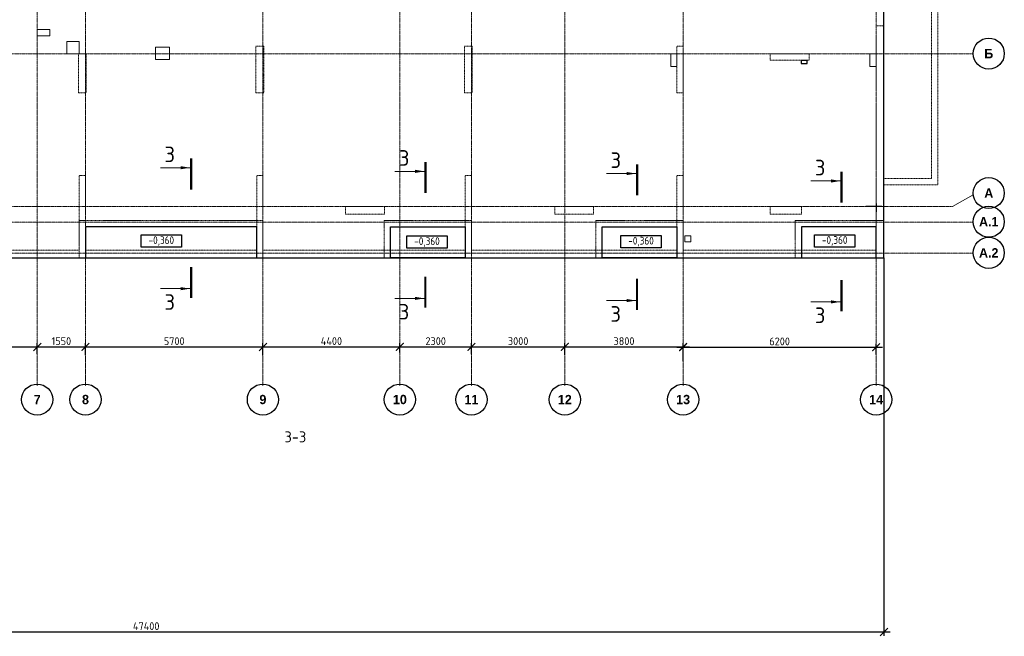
# Model space of a CAD drawing. Header units: millimetres. Extents: x 247266 to 730847, y -636031 to 10052.
# Tile 58 of 256: x 351777 to 383409, y -202961 to -183152. Entities that reach past the tile are written whole.
import ezdxf

# ---------------------------------------------------------------- set-up
doc = ezdxf.new("R2010")
doc.units = ezdxf.units.MM
for name, pattern in [('01 Штриховая _4 мм_', [6, 3.5, -2.5]), ('______5', [1100, 800, -100, 100, -100]), ('HIDDEN2', [4.7625, 3.175, -1.5875]), ('осевая', [50.8, 31.75, -6.35, 6.35, -6.35])]:
    doc.linetypes.add(name, pattern=pattern)
for name, color, linetype, lineweight in [('ВК__отв в полу 1-2 эт', 7, 'Continuous', 25), ('Оси', 7, '______5', 18), ('Перекрытие ж_бетон', 7, 'Continuous', 30), ('СТЕНЫ', 7, 'Continuous', 30), ('Текст_ общее', 7, 'Continuous', 25), ('Узлы', 7, 'Continuous', 0)]:
    doc.layers.add(name, color=color, linetype=linetype, lineweight=lineweight)
doc.layers.add('РАЗМЕРЫ', color=7, linetype='Continuous')
doc.styles.add('Century Gothic', font='GOTHIC.TTF')
doc.styles.add('GOST Common_1', font='GOST_Common.ttf', dxfattribs={"width": 0.9, "height": 250})
doc.styles.add('GOST-2.304_Type-B', font='GOST_Common.ttf')
doc.dimstyles.new('СПДС', dxfattribs={"dimscale": 100, "dimtxt": 2.5, "dimasz": 2.5, "dimexe": 1.25, "dimexo": 0, "dimtad": 1, "dimdec": 0, "dimtxsty": 'GOST-2.304_Type-B', "dimblk": 'ARCHTICK', "dimcen": 2.5, "dimdle": 2, "dimadec": 0, "dimazin": 2, "dimtfac": 0.75, "dimtdec": 0, "dimtmove": 1, "dimatfit": 3, "dimfxl": 1, "dimtolj": 1, "dimarcsym": 1})

# ---------------------------------------------------------------- blocks, each defined once
blk = doc.blocks.new('NSY101')
at = {"color": 0, "linetype": 'ByBlock', "lineweight": -2}
blk.add_circle((0, 0), 50, dxfattribs=at)
blk = doc.blocks.new('_ArchTick')
at = {"color": 0, "linetype": 'ByBlock', "const_width": 0.15}
blk.add_lwpolyline([(-0.5, -0.5), (0.5, 0.5)], dxfattribs=at)
blk = doc.blocks.new('*D2166')
at = {"layer": 'DEFPOINTS', "color": 0, "transparency": 16777216}
for p in [(543092, -230031), (543092, -230248), (540042, -230327)]:
    blk.add_point(p, dxfattribs=at)
at = {"layer": 'РАЗМЕРЫ', "color": 0, "lineweight": -2, "transparency": 16777216}
for p, q in [((540042, -230327), (540042, -229906)), ((543092, -230248), (543092, -229906)), ((539842, -230031), (543292, -230031))]:
    blk.add_line(p, q, dxfattribs=at)
at = {"layer": 'РАЗМЕРЫ', "color": 0, "lineweight": -2, "transparency": 16777216, "xscale": 250, "yscale": 250, "zscale": 250, "rotation": 180}
blk.add_blockref('_ArchTick', (540042, -230031), dxfattribs=at)
at = {"layer": 'РАЗМЕРЫ', "color": 0, "lineweight": -2, "transparency": 16777216, "xscale": 250, "yscale": 250, "zscale": 250}
blk.add_blockref('_ArchTick', (543092, -230031), dxfattribs=at)
at = {"layer": 'РАЗМЕРЫ', "color": 0, "transparency": 16777216, "insert": (541567, -229843), "char_height": 250, "attachment_point": 5, "style": 'GOST-2.304_Type-B'}
blk.add_mtext('\\A1;3050', dxfattribs=at)
blk = doc.blocks.new('*D2167')
at = {"layer": 'DEFPOINTS', "color": 0, "transparency": 16777216}
for p in [(543092, -230248), (544642, -230031), (544642, -230292)]:
    blk.add_point(p, dxfattribs=at)
at = {"layer": 'РАЗМЕРЫ', "color": 0, "lineweight": -2, "transparency": 16777216}
for p, q in [((543092, -230248), (543092, -229906)), ((544642, -230292), (544642, -229906)), ((542892, -230031), (544842, -230031))]:
    blk.add_line(p, q, dxfattribs=at)
at = {"layer": 'РАЗМЕРЫ', "color": 0, "lineweight": -2, "transparency": 16777216, "xscale": 250, "yscale": 250, "zscale": 250, "rotation": 180}
blk.add_blockref('_ArchTick', (543092, -230031), dxfattribs=at)
at = {"layer": 'РАЗМЕРЫ', "color": 0, "lineweight": -2, "transparency": 16777216, "xscale": 250, "yscale": 250, "zscale": 250}
blk.add_blockref('_ArchTick', (544642, -230031), dxfattribs=at)
at = {"layer": 'РАЗМЕРЫ', "color": 0, "transparency": 16777216, "insert": (543867, -229843), "char_height": 250, "attachment_point": 5, "style": 'GOST-2.304_Type-B'}
blk.add_mtext('\\A1;1550', dxfattribs=at)
blk = doc.blocks.new('*D2168')
at = {"layer": 'DEFPOINTS', "color": 0, "transparency": 16777216}
for p in [(550342, -230031), (544642, -230292), (550342, -230310)]:
    blk.add_point(p, dxfattribs=at)
at = {"layer": 'РАЗМЕРЫ', "color": 0, "lineweight": -2, "transparency": 16777216}
for p, q in [((544642, -230292), (544642, -229906)), ((550342, -230310), (550342, -229906)), ((544442, -230031), (550542, -230031))]:
    blk.add_line(p, q, dxfattribs=at)
at = {"layer": 'РАЗМЕРЫ', "color": 0, "lineweight": -2, "transparency": 16777216, "xscale": 250, "yscale": 250, "zscale": 250, "rotation": 180}
blk.add_blockref('_ArchTick', (544642, -230031), dxfattribs=at)
at = {"layer": 'РАЗМЕРЫ', "color": 0, "lineweight": -2, "transparency": 16777216, "xscale": 250, "yscale": 250, "zscale": 250}
blk.add_blockref('_ArchTick', (550342, -230031), dxfattribs=at)
at = {"layer": 'РАЗМЕРЫ', "color": 0, "transparency": 16777216, "insert": (547492, -229844), "char_height": 250, "attachment_point": 5, "style": 'GOST-2.304_Type-B'}
blk.add_mtext('\\A1;5700', dxfattribs=at)
blk = doc.blocks.new('*D2169')
at = {"layer": 'DEFPOINTS', "color": 0, "transparency": 16777216}
for p in [(554742, -230030), (554742, -230213), (550342, -230310)]:
    blk.add_point(p, dxfattribs=at)
at = {"layer": 'РАЗМЕРЫ', "color": 0, "lineweight": -2, "transparency": 16777216}
for p, q in [((550342, -230310), (550342, -229905)), ((554742, -230213), (554742, -229905)), ((550142, -230030), (554942, -230030))]:
    blk.add_line(p, q, dxfattribs=at)
at = {"layer": 'РАЗМЕРЫ', "color": 0, "lineweight": -2, "transparency": 16777216, "xscale": 250, "yscale": 250, "zscale": 250, "rotation": 180}
blk.add_blockref('_ArchTick', (550342, -230030), dxfattribs=at)
at = {"layer": 'РАЗМЕРЫ', "color": 0, "lineweight": -2, "transparency": 16777216, "xscale": 250, "yscale": 250, "zscale": 250}
blk.add_blockref('_ArchTick', (554742, -230030), dxfattribs=at)
at = {"layer": 'РАЗМЕРЫ', "color": 0, "transparency": 16777216, "insert": (552542, -229843), "char_height": 250, "attachment_point": 5, "style": 'GOST-2.304_Type-B'}
blk.add_mtext('\\A1;4400', dxfattribs=at)
blk = doc.blocks.new('*D2170')
at = {"layer": 'DEFPOINTS', "color": 0, "transparency": 16777216}
for p in [(554742, -230213), (557042, -230030), (557042, -230266)]:
    blk.add_point(p, dxfattribs=at)
at = {"layer": 'РАЗМЕРЫ', "color": 0, "lineweight": -2, "transparency": 16777216}
for p, q in [((554742, -230213), (554742, -229905)), ((557042, -230266), (557042, -229905)), ((554542, -230030), (557242, -230030))]:
    blk.add_line(p, q, dxfattribs=at)
at = {"layer": 'РАЗМЕРЫ', "color": 0, "lineweight": -2, "transparency": 16777216, "xscale": 250, "yscale": 250, "zscale": 250, "rotation": 180}
blk.add_blockref('_ArchTick', (554742, -230030), dxfattribs=at)
at = {"layer": 'РАЗМЕРЫ', "color": 0, "lineweight": -2, "transparency": 16777216, "xscale": 250, "yscale": 250, "zscale": 250}
blk.add_blockref('_ArchTick', (557042, -230030), dxfattribs=at)
at = {"layer": 'РАЗМЕРЫ', "color": 0, "transparency": 16777216, "insert": (555892, -229843), "char_height": 250, "attachment_point": 5, "style": 'GOST-2.304_Type-B'}
blk.add_mtext('\\A1;2300', dxfattribs=at)
blk = doc.blocks.new('*D2171')
at = {"layer": 'DEFPOINTS', "color": 0, "transparency": 16777216}
for p in [(557042, -230266), (560042, -230031), (560042, -230283)]:
    blk.add_point(p, dxfattribs=at)
at = {"layer": 'РАЗМЕРЫ', "color": 0, "lineweight": -2, "transparency": 16777216}
for p, q in [((557042, -230266), (557042, -229906)), ((560042, -230283), (560042, -229906)), ((556842, -230031), (560242, -230031))]:
    blk.add_line(p, q, dxfattribs=at)
at = {"layer": 'РАЗМЕРЫ', "color": 0, "lineweight": -2, "transparency": 16777216, "xscale": 250, "yscale": 250, "zscale": 250, "rotation": 180}
blk.add_blockref('_ArchTick', (557042, -230031), dxfattribs=at)
at = {"layer": 'РАЗМЕРЫ', "color": 0, "lineweight": -2, "transparency": 16777216, "xscale": 250, "yscale": 250, "zscale": 250}
blk.add_blockref('_ArchTick', (560042, -230031), dxfattribs=at)
at = {"layer": 'РАЗМЕРЫ', "color": 0, "transparency": 16777216, "insert": (558542, -229843), "char_height": 250, "attachment_point": 5, "style": 'GOST-2.304_Type-B'}
blk.add_mtext('\\A1;3000', dxfattribs=at)
blk = doc.blocks.new('*D2172')
at = {"layer": 'DEFPOINTS', "color": 0, "transparency": 16777216}
for p in [(563842, -230031), (560042, -230283), (563842, -230489)]:
    blk.add_point(p, dxfattribs=at)
at = {"layer": 'РАЗМЕРЫ', "color": 0, "lineweight": -2, "transparency": 16777216}
for p, q in [((560042, -230283), (560042, -229906)), ((563842, -230489), (563842, -229906)), ((559842, -230031), (564042, -230031))]:
    blk.add_line(p, q, dxfattribs=at)
at = {"layer": 'РАЗМЕРЫ', "color": 0, "lineweight": -2, "transparency": 16777216, "xscale": 250, "yscale": 250, "zscale": 250, "rotation": 180}
blk.add_blockref('_ArchTick', (560042, -230031), dxfattribs=at)
at = {"layer": 'РАЗМЕРЫ', "color": 0, "lineweight": -2, "transparency": 16777216, "xscale": 250, "yscale": 250, "zscale": 250}
blk.add_blockref('_ArchTick', (563842, -230031), dxfattribs=at)
at = {"layer": 'РАЗМЕРЫ', "color": 0, "transparency": 16777216, "insert": (561942, -229844), "char_height": 250, "attachment_point": 5, "style": 'GOST-2.304_Type-B'}
blk.add_mtext('\\A1;3800', dxfattribs=at)
blk = doc.blocks.new('*D2157')
at = {"layer": 'DEFPOINTS', "color": 0, "transparency": 16777216}
for p in [(570042, -230040), (570042, -230268), (563842, -230489)]:
    blk.add_point(p, dxfattribs=at)
at = {"layer": 'РАЗМЕРЫ', "color": 0, "lineweight": -2, "transparency": 16777216}
for p, q in [((563842, -230489), (563842, -229915)), ((570042, -230268), (570042, -229915)), ((563642, -230040), (570242, -230040))]:
    blk.add_line(p, q, dxfattribs=at)
at = {"layer": 'РАЗМЕРЫ', "color": 0, "lineweight": -2, "transparency": 16777216, "xscale": 250, "yscale": 250, "zscale": 250, "rotation": 180}
blk.add_blockref('_ArchTick', (563842, -230040), dxfattribs=at)
at = {"layer": 'РАЗМЕРЫ', "color": 0, "lineweight": -2, "transparency": 16777216, "xscale": 250, "yscale": 250, "zscale": 250}
blk.add_blockref('_ArchTick', (570042, -230040), dxfattribs=at)
at = {"layer": 'РАЗМЕРЫ', "color": 0, "transparency": 16777216, "insert": (566942, -229852), "char_height": 250, "attachment_point": 5, "style": 'GOST-2.304_Type-B'}
blk.add_mtext('\\A1;6200', dxfattribs=at)
blk = doc.blocks.new('стены  тп')
at = {"layer": 'СТЕНЫ', "color": 251, "linetype": '01 Штриховая _4 мм_', "lineweight": 0, "true_color": 0x636466}
for p, q in [((591292, -328026, 3100), (591292, -336126, 3100)), ((591492, -336326, 3100), (591492, -328026, 3100)), ((589512, -331226, 3100), (589512, -338426, 3100)), ((589512, -331226, 3100), (589762, -331226, 3100)), ((589762, -336626, 3100), (589762, -331226, 3100)), ((564137, -332126, 3100), (563887, -332126, 3100)), ((563887, -332126, 3100), (563887, -332246, 3100)), ((564137, -332306, 3100), (564137, -332126, 3100)), ((569837, -331876, 3100), (569587, -331876, 3100)), ((569587, -331876, 3100), (569587, -332306, 3100)), ((569837, -331996, 3100), (569837, -331876, 3100)), ((569837, -333376, 3100), (569837, -331996, 3100)), ((576537, -331876, 3100), (576287, -331876, 3100)), ((576287, -331876, 3100), (576287, -331876, 3100)), ((576287, -331876, 3100), (576287, -331996, 3100)), ((576287, -331996, 3100), (576287, -333376, 3100)), ((576537, -331996, 3100), (576537, -331876, 3100)), ((576537, -333376, 3100), (576537, -331996, 3100)), ((583112, -331876, 3100), (583112, -331996, 3100)), ((583192, -331876, 3100), (583112, -331876, 3100)), ((583112, -331996, 3100), (583112, -333376, 3100)), ((583312, -331876, 3100), (583192, -331876, 3100)), ((583312, -333376, 3100), (583312, -331876, 3100)), ((587362, -332126, 3100), (586112, -332126, 3100)), ((586112, -332126, 3100), (586112, -332326, 3100)), ((587362, -332326, 3100), (587362, -332126, 3100)), ((563887, -332246, 3100), (563887, -333376, 3100)), ((564137, -332426, 3100), (564137, -332306, 3100)), ((564137, -333376, 3100), (564137, -332426, 3100)), ((569587, -332306, 3100), (569587, -332426, 3100)), ((569587, -332426, 3100), (569587, -333376, 3100)), ((586112, -332326, 3100), (587362, -332326, 3100)), ((563887, -333376, 3100), (564112, -333376, 3100)), ((564112, -333376, 3100), (564137, -333376, 3100)), ((569587, -333376, 3100), (569812, -333376, 3100)), ((569812, -333376, 3100), (569837, -333376, 3100)), ((576287, -333376, 3100), (576512, -333376, 3100)), ((576512, -333376, 3100), (576537, -333376, 3100)), ((583112, -333376, 3100), (583192, -333376, 3100)), ((583192, -333376, 3100), (583312, -333376, 3100)), ((583312, -333376, 3100), (583312, -333376, 3100)), ((564112, -336026, 3100), (563912, -336026, 3100)), ((563912, -336026, 3100), (563912, -336146, 3100)), ((563912, -336146, 3100), (563912, -338426, 3100)), ((564112, -336146, 3100), (564112, -336026, 3100)), ((564112, -338426, 3100), (564112, -336146, 3100)), ((569692, -336026, 3100), (569612, -336026, 3100)), ((569612, -336026, 3100), (569612, -336146, 3100)), ((569612, -336146, 3100), (569612, -338426, 3100)), ((569812, -336026, 3100), (569692, -336026, 3100)), ((569812, -338426, 3100), (569812, -336026, 3100)), ((576512, -336026, 3100), (576312, -336026, 3100)), ((576312, -336026, 3100), (576312, -336146, 3100)), ((576312, -336146, 3100), (576312, -338426, 3100)), ((576512, -336146, 3100), (576512, -336026, 3100)), ((576512, -338426, 3100), (576512, -336146, 3100)), ((583192, -336026, 3100), (583112, -336026, 3100)), ((583112, -336026, 3100), (583112, -336146, 3100)), ((583112, -336146, 3100), (583112, -338426, 3100)), ((583312, -336026, 3100), (583192, -336026, 3100)), ((583312, -338426, 3100), (583312, -336026, 3100)), ((591292, -336126, 3100), (589762, -336126, 3100)), ((589762, -336326, 3100), (591492, -336326, 3100)), ((589762, -338676, 3100), (589762, -336626, 3100)), ((572713, -337026, 3100), (572463, -337026, 3100)), ((572463, -337026, 3100), (572463, -337276, 3100)), ((572833, -337026, 3100), (572713, -337026, 3100)), ((573713, -337026, 3100), (572833, -337026, 3100)), ((573713, -337276, 3100), (573713, -337026, 3100)), ((579312, -337026, 3100), (579187, -337026, 3100)), ((579187, -337026, 3100), (579187, -337276, 3100)), ((580192, -337026, 3100), (579312, -337026, 3100)), ((580312, -337026, 3100), (580192, -337026, 3100)), ((580437, -337026, 3100), (580312, -337026, 3100)), ((580437, -337276, 3100), (580437, -337026, 3100)), ((587112, -337026, 3100), (586112, -337026, 3100)), ((586112, -337026, 3100), (586112, -337276, 3100)), ((587112, -337276, 3100), (587112, -337026, 3100)), ((572463, -337276, 3100), (572713, -337276, 3100)), ((572713, -337276, 3100), (573543, -337276, 3100)), ((573543, -337276, 3100), (573663, -337276, 3100)), ((573663, -337276, 3100), (573713, -337276, 3100)), ((579187, -337276, 3100), (579312, -337276, 3100)), ((579312, -337276, 3100), (580192, -337276, 3100)), ((580192, -337276, 3100), (580312, -337276, 3100)), ((580312, -337276, 3100), (580437, -337276, 3100)), ((586112, -337276, 3100), (587112, -337276, 3100)), ((562432, -338426, 3100), (561032, -338426, 3100)), ((562552, -338426, 3100), (562432, -338426, 3100)), ((563912, -338426, 3100), (562552, -338426, 3100)), ((565812, -338426, 3100), (564112, -338426, 3100)), ((565932, -338426, 3100), (565812, -338426, 3100)), ((567632, -338426, 3100), (565932, -338426, 3100)), ((567752, -338426, 3100), (567632, -338426, 3100)), ((569612, -338426, 3100), (567752, -338426, 3100)), ((573542, -338426, 3100), (569812, -338426, 3100)), ((573662, -338426, 3100), (573542, -338426, 3100)), ((576312, -338426, 3100), (573662, -338426, 3100)), ((578212, -338426, 3100), (576512, -338426, 3100)), ((578332, -338426, 3100), (578212, -338426, 3100)), ((580192, -338426, 3100), (578332, -338426, 3100)), ((580312, -338426, 3100), (580192, -338426, 3100)), ((583112, -338426, 3100), (580312, -338426, 3100)), ((587602, -338426, 3100), (583312, -338426, 3100)), ((587852, -338426, 3100), (587602, -338426, 3100)), ((589512, -338426, 3100), (587852, -338426, 3100)), ((561812, -338676, 3100), (562062, -338676, 3100)), ((562062, -338676, 3100), (563912, -338676, 3100)), ((563912, -338676, 3100), (564162, -338676, 3100)), ((564162, -338676, 3100), (589512, -338676, 3100)), ((589512, -338676, 3100), (589762, -338676, 3100))]:
    blk.add_line(p, q, dxfattribs=at)
blk = doc.blocks.new('отверстия новые')
at = {"layer": 'ВК__отв в полу 1-2 эт', "color": 5, "lineweight": 0}
for points in [[(695644, -406260), (695644, -406460), (695244, -406460), (695244, -406260)], [(695644, -406260), (695644, -406460), (695244, -406460), (695244, -406260)], [(696594, -407040), (696194, -407040), (696194, -406640), (696594, -406640)], [(696594, -407040), (696194, -407040), (696194, -406640), (696594, -406640)], [(699044, -407220), (699044, -406820), (699494, -406820), (699494, -407220)], [(699044, -407220), (699044, -406820), (699494, -406820), (699494, -407220)]]:
    blk.add_lwpolyline(points, close=True, dxfattribs=at)
at = {"layer": 'ВК__отв в полу 1-2 эт', "color": 5, "lineweight": 0, "ltscale": 100}
for points in [[(715794, -407040), (715794, -407440), (715594, -407440), (715594, -407040)], [(715794, -407040), (715794, -407040), (715594, -407040), (715594, -407040)], [(715794, -407040), (715794, -407440), (715594, -407440), (715594, -407040)], [(715794, -407040), (715794, -407040), (715594, -407040), (715594, -407040)], [(722194, -407040), (722194, -407440), (721994, -407440), (721994, -407040)], [(722194, -407040), (722194, -407040), (721994, -407040), (721994, -407040)], [(722194, -407040), (722194, -407440), (721994, -407440), (721994, -407040)], [(722194, -407040), (722194, -407040), (721994, -407040), (721994, -407040)], [(716244, -412879), (716244, -413079), (716044, -413079), (716044, -412879)], [(716244, -412879), (716244, -413079), (716044, -413079), (716044, -412879)]]:
    blk.add_lwpolyline(points, close=True, dxfattribs=at)
blk = doc.blocks.new('отвестия ов')
at = {"color": 3, "lineweight": 0}
for points in [[(4395823, -1457163), (4396023, -1457163), (4396023, -1457263), (4395823, -1457263)], [(4396023, -1457163), (4396023, -1457263), (4395823, -1457263), (4395823, -1457163)]]:
    blk.add_lwpolyline(points, close=True, dxfattribs=at)
blk = doc.blocks.new('*D2216')
at = {"layer": 'DEFPOINTS', "color": 0, "ltscale": 100}
for p in [(332141, -190802), (379541, -190802), (379541, -202822)]:
    blk.add_point(p, dxfattribs=at)
at = {"layer": 'РАЗМЕРЫ', "color": 0, "lineweight": -2}
for p, q in [((332141, -190802), (332141, -202947)), ((379541, -190802), (379541, -202947)), ((331941, -202822), (379741, -202822))]:
    blk.add_line(p, q, dxfattribs=at)
at = {"layer": 'РАЗМЕРЫ', "color": 0, "lineweight": -2, "ltscale": 100, "xscale": 250, "yscale": 250, "zscale": 250, "rotation": 180}
blk.add_blockref('_ArchTick', (332141, -202822), dxfattribs=at)
at = {"layer": 'РАЗМЕРЫ', "color": 0, "lineweight": -2, "ltscale": 100, "xscale": 250, "yscale": 250, "zscale": 250}
blk.add_blockref('_ArchTick', (379541, -202822), dxfattribs=at)
at = {"layer": 'РАЗМЕРЫ', "color": 0, "lineweight": 0, "ltscale": 100, "insert": (355841, -202635), "char_height": 250, "attachment_point": 5, "style": 'GOST-2.304_Type-B'}
blk.add_mtext('\\A1;47400', dxfattribs=at)
blk = doc.blocks.new('оси плит')
at = {"layer": 'Оси', "color": 16, "linetype": 'осевая', "lineweight": 0, "transparency": 33554687}
for p, q in [((543092.3, -202894.1), (543092.3, -231285.8)), ((544642.3, -202894.1), (544642.3, -231285.8)), ((550342.3, -202894.1), (550342.3, -231285.8)), ((554742.3, -202894.1), (554742.3, -231285.8)), ((557042.3, -202894.1), (557042.3, -231285.8)), ((560042.3, -202894.1), (560042.3, -231285.8)), ((563842.3, -202894.1), (563842.3, -231285.8)), ((570041.9, -202894.1), (570042.3, -231285.8)), ((519570.9, -220617.4), (573160.2, -220617.4)), ((520148.3, -225517.4), (572494.8, -225517.4)), ((519570.9, -226017.4), (573160.2, -226017.4)), ((519570.9, -227017.4), (573160.2, -227017.4))]:
    blk.add_line(p, q, dxfattribs=at)
at = {"layer": 'Оси', "color": 16, "linetype": '______5', "lineweight": 0, "transparency": 33554687}
blk.add_line((573163.8, -225147.7), (572494.8, -225517.4), dxfattribs=at)
at = {"layer": 'Оси', "color": 16, "linetype": 'Continuous', "lineweight": 25, "transparency": 33554687, "xscale": 9.999999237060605, "yscale": 9.999999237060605, "zscale": 9.999999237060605}
for p in [(573660.1, -220607.3), (573660.1, -225087.3), (573660.1, -226007.3), (573660.1, -227007.3), (543091.7, -231721.6), (544641.7, -231721.6), (550341.7, -231721.6), (554741.7, -231721.6), (557041.7, -231721.6), (560041.7, -231721.6), (563841.7, -231721.6), (570041.7, -231721.6)]:
    blk.add_blockref('NSY101', p, dxfattribs=at)
at = {"layer": 'Оси', "color": 16, "linetype": 'Continuous', "lineweight": 25, "transparency": 33554687, "char_height": 300, "attachment_point": 5, "style": 'Century Gothic'}
for s, insert, width in [('\\A1;{\\fCentury Gothic|i0|b1;\\H300.000000;\\W1.000000;\\C16;Б}\\P', (573660.1, -220607.3), 390), ('\\A1;{\\fCentury Gothic|i0|b1;\\H300.000000;\\W1.000000;\\C16;А}\\P', (573660.1, -225087.3), 460), ('\\A1;{\\fCentury Gothic|i0|b1;\\H300.000000;\\W1.000000;\\C16;А.1}\\P', (573660.1, -226007.3), 810), ('\\A1;{\\fCentury Gothic|i0|b1;\\H300.000000;\\W1.000000;\\C16;А.2}\\P', (573660.1, -227007.3), 810), ('\\A1;{\\fCentury Gothic|i0|b1;\\H300.000000;\\W1.000000;\\C16;7}\\P', (543091.7, -231721.6), 385), ('\\A1;{\\fCentury Gothic|i0|b1;\\H300.000000;\\W1.000000;\\C16;8}\\P', (544641.7, -231721.6), 385), ('\\A1;{\\fCentury Gothic|i0|b1;\\H300.000000;\\W1.000000;\\C16;9}\\P', (550341.7, -231721.6), 385), ('\\A1;{\\fCentury Gothic|i0|b1;\\H300.000000;\\W1.000000;\\C16;10}\\P', (554741.7, -231721.6), 620), ('\\A1;{\\fCentury Gothic|i0|b1;\\H300.000000;\\W1.000000;\\C16;11}\\P', (557041.7, -231721.6), 620), ('\\A1;{\\fCentury Gothic|i0|b1;\\H300.000000;\\W1.000000;\\C16;12}\\P', (560041.7, -231721.6), 620), ('\\A1;{\\fCentury Gothic|i0|b1;\\H300.000000;\\W1.000000;\\C16;13}\\P', (563841.7, -231721.6), 620), ('\\A1;{\\fCentury Gothic|i0|b1;\\H300.000000;\\W1.000000;\\C16;14}\\P', (570041.7, -231721.6), 620)]:
    blk.add_mtext(s, dxfattribs=dict(at, insert=insert, width=width))
at = {"layer": 'РАЗМЕРЫ', "color": 1}
for base, p1, p2, picture, middle in [((543092.3, -230030.7), (540042.3, -230326.7), (543092.3, -230247.6), '*D2166', (541567.3, -229843.2)), ((544642.3, -230030.7), (543092.3, -230247.6), (544642.3, -230291.7), '*D2167', (543867.3, -229843.2)), ((550342.3, -230031.1), (544642.3, -230291.7), (550342.3, -230309.5), '*D2168', (547492.3, -229843.6)), ((554742.3, -230030.4), (550342.3, -230309.5), (554742.3, -230212.9), '*D2169', (552542.3, -229842.9)), ((557042.3, -230030.4), (554742.3, -230212.9), (557042.3, -230265.8), '*D2170', (555892.3, -229842.9)), ((560042.3, -230030.9), (557042.3, -230265.8), (560042.3, -230282.7), '*D2171', (558542.3, -229843.4)), ((563842.3, -230031), (560042.3, -230282.7), (563842.3, -230488.8), '*D2172', (561942.3, -229843.5)), ((570042.3, -230039.6), (563842.3, -230488.8), (570042.3, -230267.7), '*D2157', (566942.3, -229852.1))]:
    dim = blk.add_linear_dim(base=base, p1=p1, p2=p2, dimstyle='СПДС', dxfattribs=at)
    dim.commit()
    dim.dimension.update_dxf_attribs({"geometry": picture, "text_midpoint": middle})

msp = doc.modelspace()

# ---------------------------------------------------------------- linework, layer by layer
at = {"layer": 'DEFPOINTS'}
for p, q in [((379477.45, -189151.7), (378962.41, -189151.7)), ((379291.22, -189051.7), (379291.22, -189322.13))]:
    msp.add_line(p, q, dxfattribs=at)
at = {"layer": 'Перекрытие ж_бетон'}
msp.add_lwpolyline([(332141.22, -190801.7), (332141.22, -190801.7), (379541.22, -190801.7), (379541.22, -168501.7), (332141.22, -168501.7), (332141.22, -190801.7)], dxfattribs=at)
at = {"layer": 'Перекрытие ж_бетон', "linetype": 'HIDDEN2', "lineweight": 0}
for points in [[(359591.22, -190801.7), (359591.22, -189601.7), (353691.22, -189601.7), (353691.22, -190801.7)], [(363491.22, -190801.7), (363491.22, -189601.7), (366291.22, -189601.7), (366291.22, -190801.7)], [(370291.22, -190801.7), (370291.22, -189601.7), (373091.22, -189601.7), (373091.22, -190801.7)], [(379541.22, -190801.7), (379541.22, -189601.7), (376691.22, -189601.7), (376691.22, -190801.7)]]:
    msp.add_lwpolyline(points, dxfattribs=at)
at = {"layer": 'Перекрытие ж_бетон'}
for points in [[(359391.22, -189801.7), (353891.22, -189801.7), (353891.22, -190801.7), (359391.22, -190801.7)], [(363691.22, -189801.7), (366091.22, -189801.7), (366091.22, -190801.7), (363691.22, -190801.7)], [(370491.22, -189801.7), (372891.22, -189801.7), (372891.22, -190801.7), (370491.22, -190801.7)], [(379291.22, -189801.7), (376891.22, -189801.7), (376891.22, -190801.7), (379291.22, -190801.7)]]:
    msp.add_lwpolyline(points, close=True, dxfattribs=at)
at = {"layer": 'РАЗМЕРЫ', "lineweight": 30}
msp.add_lwpolyline([(377079.66, -184461.32), (376879.1, -184461.32), (376879.1, -184561.32), (377079.66, -184561.32)], close=True, dxfattribs=at)
at = {"layer": 'Текст_ общее', "lineweight": 30}
for points in [[(355677.74, -190063.88), (356977.74, -190063.88), (356977.74, -190463.88), (355677.74, -190463.88)], [(364212.09, -190096.72), (365512.09, -190096.72), (365512.09, -190496.72), (364212.09, -190496.72)], [(371088.38, -190080.31), (372388.38, -190080.31), (372388.38, -190480.31), (371088.38, -190480.31)], [(377310.26, -190058.62), (378610.26, -190058.62), (378610.26, -190458.62), (377310.26, -190458.62)]]:
    msp.add_lwpolyline(points, close=True, dxfattribs=at)
at = {"layer": 'Узлы', "linetype": 'Continuous', "lineweight": 0}
for p, q in [((357248.47, -187907.5, 3100), (356298.47, -187907.5, 3100)), ((364778.89, -188024.37, 3100), (363828.89, -188024.37, 3100)), ((371578.89, -188094.73, 3100), (370628.89, -188094.73, 3100)), ((378143.35, -188332.78, 3100), (377193.35, -188332.78, 3100)), ((357248.47, -191791.95, 3100), (356298.47, -191791.95, 3100)), ((364775.19, -192104.52, 3100), (363825.19, -192104.52, 3100)), ((371575.19, -192174.88, 3100), (370625.19, -192174.88, 3100)), ((378143.35, -192217.22, 3100), (377193.35, -192217.22, 3100))]:
    msp.add_line(p, q, dxfattribs=at)
at = {"layer": 'Узлы', "linetype": 'Continuous', "lineweight": 0, "const_width": 70, "elevation": 3100}
for points in [[(357283.47, -187607.5), (357283.47, -188607.5)], [(364813.89, -187724.37), (364813.89, -188724.37)], [(371613.89, -187794.73), (371613.89, -188794.73)], [(378178.35, -188032.78), (378178.35, -189032.78)], [(357283.47, -192091.95), (357283.47, -191091.95)], [(364810.19, -192404.52), (364810.19, -191404.52)], [(371610.19, -192474.88), (371610.19, -191474.88)], [(378178.35, -192517.22), (378178.35, -191517.22)]]:
    msp.add_lwpolyline(points, dxfattribs=at)
at = {"layer": 'Узлы', "linetype": 'Continuous', "lineweight": 0}
for points in [[(357248.47, -187907.5, 3100), (356948.02, -187957.78, 3100), (356948.02, -187857.22, 3100)], [(364778.89, -188024.37, 3100), (364478.44, -188074.64, 3100), (364478.44, -187974.09, 3100)], [(371578.89, -188094.73, 3100), (371278.44, -188145.01, 3100), (371278.44, -188044.45, 3100)], [(378143.35, -188332.78, 3100), (377842.9, -188383.05, 3100), (377842.9, -188282.5, 3100)], [(357248.47, -191791.95, 3100), (356948.02, -191842.23, 3100), (356948.02, -191741.67, 3100)], [(364775.19, -192104.52, 3100), (364474.74, -192154.8, 3100), (364474.74, -192054.24, 3100)], [(371575.19, -192174.88, 3100), (371274.74, -192225.16, 3100), (371274.74, -192124.61, 3100)], [(378143.35, -192217.22, 3100), (377842.9, -192267.5, 3100), (377842.9, -192166.95, 3100)]]:
    msp.add_solid(points, dxfattribs=at)

# ---------------------------------------------------------------- block references
at = {"layer": 'РАЗМЕРЫ'}
msp.add_blockref('оси плит', (-190750.96, 36365.71), dxfattribs=at)
at = {"layer": 'РАЗМЕРЫ', "lineweight": 20}
msp.add_blockref('отвестия ов', (-4018943.34, 1272701.77), dxfattribs=at)

# ---------------------------------------------------------------- texts
at = {"layer": 'Узлы', "linetype": 'Continuous', "lineweight": 0, "style": 'GOST-2.304_Type-B'}
msp.add_text('3-3', height=350, dxfattribs=at).set_placement((360286.49, -196728.58))
at = {"layer": 'Узлы', "linetype": 'Continuous', "lineweight": 0, "char_height": 500, "attachment_point": 5, "style": 'GOST-2.304_Type-B'}
for insert in [(356598.47, -187477.5, 3100), (364128.89, -187594.37, 3100), (370928.89, -187664.73, 3100), (377493.35, -187902.78, 3100), (356598.47, -192221.95, 3100), (364125.19, -192534.52, 3100), (370925.19, -192604.88, 3100), (377493.35, -192647.22, 3100)]:
    msp.add_mtext_dynamic_manual_height_columns('3', width=723.8798, gutter_width=25, heights=[0], dxfattribs=dict(at, insert=insert))

# ---------------------------------------------------------------- dimensions: what is measured, and where the dimension line sits
at = {"layer": 'РАЗМЕРЫ', "lineweight": 0}
dim = msp.add_linear_dim(base=(379541.22, -202822.43), p1=(332141.22, -190801.7), p2=(379541.22, -190801.72), dimstyle='СПДС', dxfattribs=at)
dim.commit()
dim.dimension.update_dxf_attribs({"geometry": '*D2216', "text_midpoint": (355841.22, -202634.56)})

# ---------------------------------------------------------------- next in the draw order: texts
at = {"layer": 'Текст_ общее', "char_height": 250, "width": 1056.5233, "attachment_point": 5, "style": 'GOST Common_1', "bg_fill": 3, "box_fill_scale": 1, "bg_fill_color": 256, "bg_fill_transparency": 0}
for insert in [(356327.74, -190263.88), (377960.26, -190258.62), (364862.09, -190296.72), (371738.38, -190280.31)]:
    msp.add_mtext('-0,360', dxfattribs=dict(at, insert=insert))

# ---------------------------------------------------------------- next in the draw order: block references
at = {"layer": 'РАЗМЕРЫ'}
for name, p in [('стены  тп', (-210221.07, 147874.06, -3100)), ('отверстия новые', (-342902.78, 222788.14))]:
    msp.add_blockref(name, p, dxfattribs=at)

doc.saveas('drawing.dxf')
